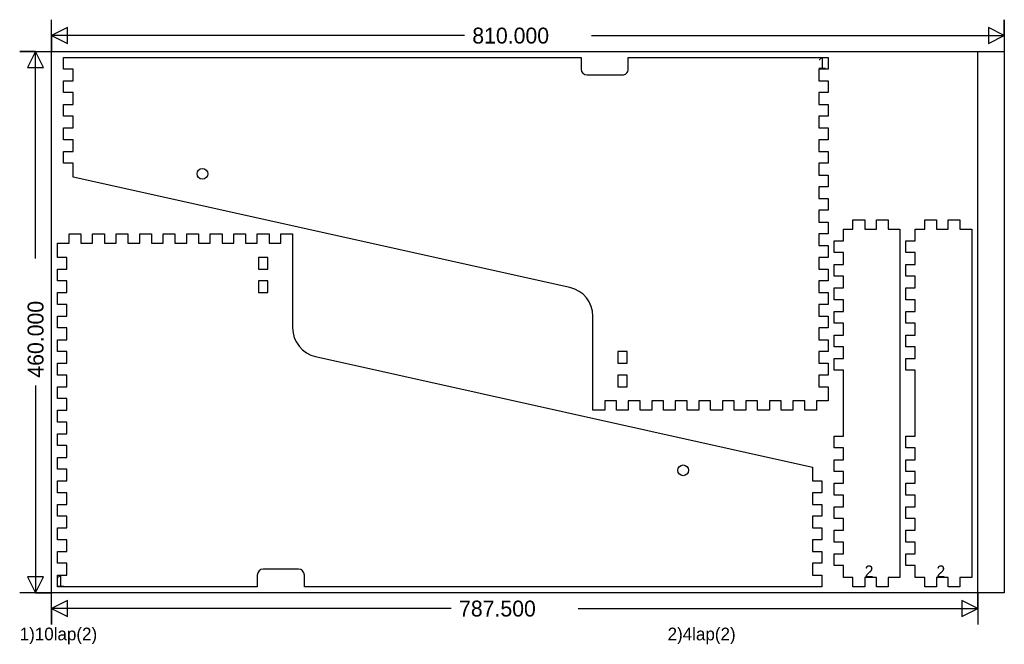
# Model space of a CAD drawing. Extents: x -27 to 810, y -44 to 487.
import ezdxf

# ---------------------------------------------------------------- set-up
doc = ezdxf.new("R2010")
doc.units = 0
doc.layers.add('1', color=1, linetype='CONTINUOUS')
doc.layers.add('251', color=251, linetype='CONTINUOUS')

msp = doc.modelspace()

# ---------------------------------------------------------------- linework, layer by layer
at = {"layer": '1', "color": 1}
for p, q in [((10.325, 454.9999), (450.3249, 455)), ((10.325, 444.9999), (10.325, 454.9999)), ((450.3249, 455), (450.3249, 445)), ((490.3249, 445), (490.3249, 455)), ((490.3249, 455), (660.325, 455)), ((660.325, 455), (660.325, 445)), ((18.325, 444.9999), (10.325, 444.9999)), ((18.325, 434.9999), (18.325, 444.9999)), ((660.325, 445), (652.325, 445)), ((652.325, 445), (652.325, 435)), ((455.3249, 440), (485.3249, 440)), ((10.325, 424.9999), (10.325, 434.9999)), ((10.325, 434.9999), (18.325, 434.9999)), ((652.325, 435), (660.325, 435)), ((660.325, 435), (660.325, 425)), ((18.325, 424.9999), (10.325, 424.9999)), ((18.325, 414.9999), (18.325, 424.9999)), ((660.325, 425), (652.325, 425)), ((652.325, 425), (652.325, 415)), ((10.325, 404.9999), (10.325, 414.9999)), ((10.325, 414.9999), (18.325, 414.9999)), ((652.325, 415), (660.325, 415)), ((660.325, 415), (660.325, 405)), ((18.325, 404.9999), (10.325, 404.9999)), ((18.325, 394.9999), (18.325, 404.9999)), ((660.325, 405), (652.325, 405)), ((652.325, 405), (652.325, 395)), ((10.325, 384.9999), (10.325, 394.9999)), ((10.325, 394.9999), (18.325, 394.9999)), ((652.325, 395), (660.325, 395)), ((660.325, 395), (660.325, 385)), ((18.325, 384.9999), (10.325, 384.9999)), ((18.325, 374.9999), (18.325, 384.9999)), ((660.325, 385), (652.325, 385)), ((652.325, 385), (652.325, 375)), ((10.325, 364.9999), (10.325, 374.9999)), ((10.325, 374.9999), (18.325, 374.9999)), ((652.325, 375), (660.325, 375)), ((660.325, 375), (660.325, 365)), ((18.325, 364.9999), (10.325, 364.9999)), ((18.325, 353.2222), (18.325, 364.9999)), ((660.325, 365), (652.325, 365)), ((652.325, 365), (652.325, 355)), ((440.7482, 259.3504), (18.325, 353.2222)), ((652.325, 355), (660.325, 355)), ((660.325, 355), (660.325, 345)), ((660.325, 345), (652.325, 345)), ((652.325, 345), (652.325, 335)), ((652.325, 335), (660.325, 335)), ((660.325, 335), (660.325, 325)), ((660.325, 325), (652.325, 325)), ((652.325, 325), (652.325, 315)), ((652.325, 315), (660.325, 315)), ((660.325, 315), (660.325, 305)), ((681.325, 309), (681.325, 317)), ((681.325, 317), (691.325, 317)), ((691.325, 317), (691.325, 309)), ((701.325, 309), (701.325, 317)), ((701.325, 317), (711.325, 317)), ((711.325, 317), (711.325, 309)), ((742.325, 309), (742.325, 317)), ((742.325, 317), (752.325, 317)), ((752.325, 317), (752.325, 309)), ((762.325, 309), (762.325, 317)), ((762.325, 317), (772.325, 317)), ((772.325, 317), (772.325, 309)), ((15, 297), (15, 305)), ((15, 305), (25, 305)), ((25, 305), (25, 297)), ((35, 297), (35, 305)), ((35, 305), (45, 305)), ((45, 305), (45, 297)), ((55, 297), (55, 305)), ((55, 305), (65, 305)), ((65, 305), (65, 297)), ((75, 297), (75, 305)), ((75, 305), (85, 305)), ((85, 305), (85, 297)), ((95, 297), (95, 305)), ((95, 305), (105, 305)), ((105, 305), (105, 297)), ((115, 297), (115, 305)), ((115, 305), (125, 305)), ((125, 305), (125, 297)), ((135, 297), (135, 305)), ((135, 305), (145, 305)), ((145, 305), (145, 297)), ((155, 297), (155, 305)), ((155, 305), (165, 305)), ((165, 305), (165, 297)), ((175, 297), (175, 305)), ((175, 305), (185, 305)), ((185, 305), (185, 297)), ((195, 297), (195, 305)), ((195, 305), (205, 305)), ((205, 305), (205, 225.0543)), ((660.325, 305), (652.325, 305)), ((652.325, 305), (652.325, 295)), ((673.325, 299), (673.325, 309)), ((673.325, 309), (681.325, 309)), ((691.325, 309), (701.325, 309)), ((711.325, 309), (721.325, 309)), ((721.325, 309), (721.325, 13)), ((734.325, 299), (734.325, 309)), ((734.325, 309), (742.325, 309)), ((752.325, 309), (762.325, 309)), ((772.325, 309), (782.325, 309)), ((782.325, 309), (782.325, 13)), ((5, 285), (5, 297)), ((5, 297), (15, 297)), ((25, 297), (35, 297)), ((45, 297), (55, 297)), ((65, 297), (75, 297)), ((85, 297), (95, 297)), ((105, 297), (115, 297)), ((125, 297), (135, 297)), ((145, 297), (155, 297)), ((165, 297), (175, 297)), ((185, 297), (195, 297)), ((652.325, 295), (660.325, 295)), ((660.325, 295), (660.325, 285)), ((665.325, 289), (665.325, 299)), ((665.325, 299), (673.325, 299)), ((726.325, 289), (726.325, 299)), ((726.325, 299), (734.325, 299)), ((13, 285), (5, 285)), ((13, 275), (13, 285)), ((184, 285), (176, 285)), ((176, 285), (176, 275)), ((184, 275), (184, 285)), ((660.325, 285), (652.325, 285)), ((652.325, 285), (652.325, 275)), ((673.325, 289), (665.325, 289)), ((673.325, 279), (673.325, 289)), ((734.325, 289), (726.325, 289)), ((734.325, 279), (734.325, 289)), ((665.325, 269), (665.325, 279)), ((665.325, 279), (673.325, 279)), ((726.325, 269), (726.325, 279)), ((726.325, 279), (734.325, 279)), ((5, 265), (5, 275)), ((5, 275), (13, 275)), ((176, 275), (184, 275)), ((652.325, 275), (660.325, 275)), ((660.325, 275), (660.325, 265)), ((673.325, 269), (665.325, 269)), ((673.325, 259), (673.325, 269)), ((734.325, 269), (726.325, 269)), ((734.325, 259), (734.325, 269)), ((13, 265), (5, 265)), ((13, 255), (13, 265)), ((184, 265), (176, 265)), ((176, 265), (176, 255)), ((184, 255), (184, 265)), ((660.325, 265), (652.325, 265)), ((652.325, 265), (652.325, 255)), ((5, 245), (5, 255)), ((5, 255), (13, 255)), ((176, 255), (184, 255)), ((652.325, 255), (660.325, 255)), ((660.325, 255), (660.325, 245)), ((665.325, 249), (665.325, 259)), ((665.325, 259), (673.325, 259)), ((726.325, 249), (726.325, 259)), ((726.325, 259), (734.325, 259)), ((13, 245), (5, 245)), ((13, 235), (13, 245)), ((660.325, 245), (652.325, 245)), ((652.325, 245), (652.325, 235)), ((673.325, 249), (665.325, 249)), ((673.325, 239), (673.325, 249)), ((734.325, 249), (726.325, 249)), ((734.325, 239), (734.325, 249)), ((5, 225), (5, 235)), ((5, 235), (13, 235)), ((460.325, 155), (460.325, 234.9457)), ((652.325, 235), (660.325, 235)), ((660.325, 235), (660.325, 225)), ((665.325, 229), (665.325, 239)), ((665.325, 239), (673.325, 239)), ((726.325, 229), (726.325, 239)), ((726.325, 239), (734.325, 239)), ((673.325, 229), (665.325, 229)), ((673.325, 219), (673.325, 229)), ((734.325, 229), (726.325, 229)), ((734.325, 219), (734.325, 229)), ((13, 225), (5, 225)), ((13, 215), (13, 225)), ((660.325, 225), (652.325, 225)), ((652.325, 225), (652.325, 215)), ((665.325, 209), (665.325, 219)), ((665.325, 219), (673.325, 219)), ((726.325, 209), (726.325, 219)), ((726.325, 219), (734.325, 219)), ((5, 205), (5, 215)), ((5, 215), (13, 215)), ((652.325, 215), (660.325, 215)), ((660.325, 215), (660.325, 205)), ((13, 205), (5, 205)), ((13, 195), (13, 205)), ((489.325, 205), (481.325, 205)), ((481.325, 205), (481.325, 195)), ((489.325, 195), (489.325, 205)), ((660.325, 205), (652.325, 205)), ((652.325, 205), (652.325, 195)), ((673.325, 209), (665.325, 209)), ((673.325, 199), (673.325, 209)), ((734.325, 209), (726.325, 209)), ((734.325, 199), (734.325, 209)), ((5, 185), (5, 195)), ((5, 195), (13, 195)), ((224.5767, 200.6496), (647, 106.7778)), ((481.325, 195), (489.325, 195)), ((652.325, 195), (660.325, 195)), ((660.325, 195), (660.325, 185)), ((665.325, 189), (665.325, 199)), ((665.325, 199), (673.325, 199)), ((726.325, 189), (726.325, 199)), ((726.325, 199), (734.325, 199)), ((13, 185), (5, 185)), ((13, 175), (13, 185)), ((489.325, 185), (481.325, 185)), ((481.325, 185), (481.325, 175)), ((489.325, 175), (489.325, 185)), ((660.325, 185), (652.325, 185)), ((652.325, 185), (652.325, 175)), ((673.325, 189), (665.325, 189)), ((673.325, 133), (673.325, 189)), ((734.325, 189), (726.325, 189)), ((734.325, 133), (734.325, 189)), ((5, 165), (5, 175)), ((5, 175), (13, 175)), ((481.325, 175), (489.325, 175)), ((652.325, 175), (660.325, 175)), ((660.325, 175), (660.325, 163)), ((13, 165), (5, 165)), ((13, 155), (13, 165)), ((480.325, 163), (470.325, 163)), ((470.325, 163), (470.325, 155)), ((480.325, 155), (480.325, 163)), ((500.325, 163), (490.325, 163)), ((490.325, 163), (490.325, 155)), ((500.325, 155), (500.325, 163)), ((520.325, 163), (510.325, 163)), ((510.325, 163), (510.325, 155)), ((520.325, 155), (520.325, 163)), ((540.325, 163), (530.325, 163)), ((530.325, 163), (530.325, 155)), ((540.325, 155), (540.325, 163)), ((560.325, 163), (550.325, 163)), ((550.325, 163), (550.325, 155)), ((560.325, 155), (560.325, 163)), ((580.325, 163), (570.325, 163)), ((570.325, 163), (570.325, 155)), ((580.325, 155), (580.325, 163)), ((600.325, 163), (590.325, 163)), ((590.325, 163), (590.325, 155)), ((600.325, 155), (600.325, 163)), ((620.325, 163), (610.325, 163)), ((610.325, 163), (610.325, 155)), ((620.325, 155), (620.325, 163)), ((640.325, 163), (630.325, 163)), ((630.325, 163), (630.325, 155)), ((640.325, 155), (640.325, 163)), ((660.325, 163), (650.325, 163)), ((650.325, 163), (650.325, 155)), ((5, 145), (5, 155)), ((5, 155), (13, 155)), ((470.325, 155), (460.325, 155)), ((490.325, 155), (480.325, 155)), ((510.325, 155), (500.325, 155)), ((530.325, 155), (520.325, 155)), ((550.325, 155), (540.325, 155)), ((570.325, 155), (560.325, 155)), ((590.325, 155), (580.325, 155)), ((610.325, 155), (600.325, 155)), ((630.325, 155), (620.325, 155)), ((650.325, 155), (640.325, 155)), ((13, 145), (5, 145)), ((13, 135), (13, 145)), ((5, 125), (5, 135)), ((5, 135), (13, 135)), ((665.325, 123), (665.325, 133)), ((665.325, 133), (673.325, 133)), ((726.325, 123), (726.325, 133)), ((726.325, 133), (734.325, 133)), ((13, 125), (5, 125)), ((13, 115), (13, 125)), ((673.325, 123), (665.325, 123)), ((673.325, 113), (673.325, 123)), ((734.325, 123), (726.325, 123)), ((734.325, 113), (734.325, 123)), ((5, 105), (5, 115)), ((5, 115), (13, 115)), ((665.325, 103), (665.325, 113)), ((665.325, 113), (673.325, 113)), ((726.325, 103), (726.325, 113)), ((726.325, 113), (734.325, 113)), ((13, 105), (5, 105)), ((13, 95), (13, 105)), ((647, 106.7778), (647, 95)), ((673.325, 103), (665.325, 103)), ((673.325, 93), (673.325, 103)), ((734.325, 103), (726.325, 103)), ((734.325, 93), (734.325, 103)), ((5, 85), (5, 95)), ((5, 95), (13, 95)), ((647, 95), (655, 95)), ((655, 95), (655, 85)), ((665.325, 83), (665.325, 93)), ((665.325, 93), (673.325, 93)), ((726.325, 83), (726.325, 93)), ((726.325, 93), (734.325, 93)), ((13, 85), (5, 85)), ((13, 75), (13, 85)), ((655, 85), (647, 85)), ((647, 85), (647, 75)), ((673.325, 83), (665.325, 83)), ((673.325, 73), (673.325, 83)), ((734.325, 83), (726.325, 83)), ((734.325, 73), (734.325, 83)), ((5, 65), (5, 75)), ((5, 75), (13, 75)), ((647, 75), (655, 75)), ((655, 75), (655, 65)), ((665.325, 63), (665.325, 73)), ((665.325, 73), (673.325, 73)), ((726.325, 63), (726.325, 73)), ((726.325, 73), (734.325, 73)), ((13, 65), (5, 65)), ((13, 55), (13, 65)), ((655, 65), (647, 65)), ((647, 65), (647, 55)), ((673.325, 63), (665.325, 63)), ((673.325, 53), (673.325, 63)), ((734.325, 63), (726.325, 63)), ((734.325, 53), (734.325, 63)), ((5, 45), (5, 55)), ((5, 55), (13, 55)), ((647, 55), (655, 55)), ((655, 55), (655, 45)), ((665.325, 43), (665.325, 53)), ((665.325, 53), (673.325, 53)), ((726.325, 43), (726.325, 53)), ((726.325, 53), (734.325, 53)), ((13, 45), (5, 45)), ((13, 35), (13, 45)), ((655, 45), (647, 45)), ((647, 45), (647, 35)), ((673.325, 43), (665.325, 43)), ((673.325, 33), (673.325, 43)), ((734.325, 43), (726.325, 43)), ((734.325, 33), (734.325, 43)), ((5, 25), (5, 35)), ((5, 35), (13, 35)), ((647, 35), (655, 35)), ((655, 35), (655, 25)), ((665.325, 23), (665.325, 33)), ((665.325, 33), (673.325, 33)), ((726.325, 23), (726.325, 33)), ((726.325, 33), (734.325, 33)), ((13, 25), (5, 25)), ((13, 15), (13, 25)), ((210, 20), (180, 20)), ((655, 25), (647, 25)), ((647, 25), (647, 15)), ((673.325, 23), (665.325, 23)), ((673.325, 13), (673.325, 23)), ((734.325, 23), (726.325, 23)), ((734.325, 13), (734.325, 23)), ((5, 15), (13, 15)), ((5, 5), (5, 15)), ((175, 15), (175, 5)), ((215, 5), (215, 15)), ((647, 15), (655, 15)), ((655, 15), (655, 5)), ((681.325, 13), (673.325, 13)), ((681.325, 5), (681.325, 13)), ((701.325, 13), (691.325, 13)), ((691.325, 13), (691.325, 5)), ((701.325, 5), (701.325, 13)), ((721.325, 13), (711.325, 13)), ((711.325, 13), (711.325, 5)), ((742.325, 13), (734.325, 13)), ((742.325, 5), (742.325, 13)), ((762.325, 13), (752.325, 13)), ((752.325, 13), (752.325, 5)), ((762.325, 5), (762.325, 13)), ((782.325, 13), (772.325, 13)), ((772.325, 13), (772.325, 5)), ((175, 5), (5, 5)), ((655, 5), (215, 5)), ((691.325, 5), (681.325, 5)), ((711.325, 5), (701.325, 5)), ((752.325, 5), (742.325, 5)), ((772.325, 5), (762.325, 5))]:
    msp.add_line(p, q, dxfattribs=at)
for centre in [(128.325, 355.9999), (537, 104)]:
    msp.add_circle(centre, 4.55, dxfattribs=at)
for centre, radius, start, end in [((455.3249, 445), 5, 180, 270), ((485.3249, 445), 5, 270, 0.0003), ((435.325, 234.9457), 25, 0, 77.4712), ((230, 225.0543), 25, 180, 257.4712), ((180, 15), 5, 90, 180), ((210, 15), 5, 0, 90)]:
    msp.add_arc(centre, radius, start, end, dxfattribs=at)
at = {"layer": '251', "color": 9}
for p, q in [((0, 0), (0, 460)), ((0, 460), (810, 460)), ((810, 460), (810, 0)), ((810, 0), (0, 0))]:
    msp.add_line(p, q, dxfattribs=at)
at = {"layer": '251', "color": 11}
for p, q in [((787.5, 0), (787.5, 460)), ((787.5, 460), (810, 460)), ((810, 460), (810, 0)), ((810, 0), (787.5, 0))]:
    msp.add_line(p, q, dxfattribs=at)
at = {"layer": '251', "color": 12}
for points in [[(351, 473.5), (0, 473.5), (13.5, 466.75), (13.5, 480.25), (0, 473.5), (0, 460), (0, 487)], [(459, 473.5), (810, 473.5), (796.5, 480.25), (796.5, 466.75), (810, 473.5), (810, 487), (810, 460)], [(-13.5, 284), (-13.5, 460), (-20.25, 446.5), (-6.75, 446.5), (-13.5, 460), (-27, 460), (0, 460)], [(-13.5, 176), (-13.5, 0), (-6.75, 13.5), (-20.25, 13.5), (-13.5, 0), (0, 0), (-27, 0)], [(339.75, -13.5), (0, -13.5), (13.5, -20.25), (13.5, -6.75), (0, -13.5), (0, -27), (0, 0)], [(447.75, -13.5), (787.5, -13.5), (774, -6.75), (774, -20.25), (787.5, -13.5), (787.5, 0), (787.5, -27)]]:
    msp.add_lwpolyline(points, dxfattribs=at)

# ---------------------------------------------------------------- texts
for s, p in [('810.000', (357.75, 466.75)), ('787.500', (346.5, -20.25))]:
    msp.add_text(s, height=13.5, dxfattribs=at).set_placement(p)
at = {"layer": '251', "color": 13}
for s, height, p in [('1', 10.125, (651.2625, 445)), ('2', 10.125, (691.2625, 13)), ('2', 10.125, (752.2625, 13)), ('1', 10.125, (3.9375, 4.875)), ('1)10lap(2)', 10.8, (-27, -40.5)), ('2)4lap(2)', 10.8, (523.8, -40.5))]:
    msp.add_text(s, height=height, dxfattribs=at).set_placement(p)
at = {"layer": '251', "color": 12}
msp.add_text('460.000', height=13.5, rotation=90, dxfattribs=at).set_placement((-6.75, 182.75))

doc.saveas('drawing.dxf')
